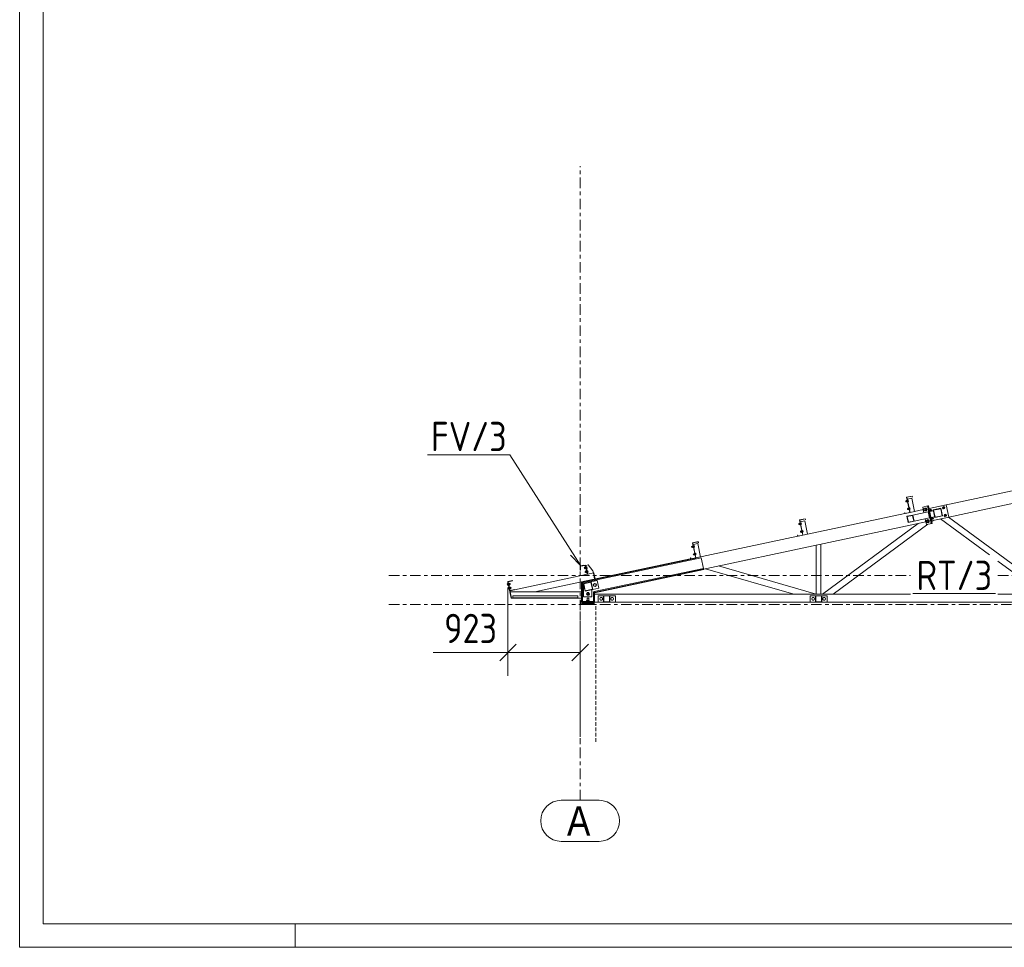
# Model space of a CAD drawing. Header units: millimetres. Extents: x -76 to 1111, y -178 to 661.
# Tile 1 of 91: x -76 to 92, y -178 to -20. Entities that reach past the tile are written whole.
import ezdxf

# ---------------------------------------------------------------- set-up
doc = ezdxf.new("R2010")
doc.units = ezdxf.units.MM
doc.header["$LTSCALE"] = 0.6
for name, pattern in [('VERDECKT2', [1.5, 1, -0.5]), ('XKITLINE00', [0]), ('XKITLINE03', [6, 3, -1, 1, -1])]:
    doc.linetypes.add(name, pattern=pattern)
for name, color, linetype, lineweight in [('Bolt', 7, 'Continuous', 0), ('DrawingSheet', 5, 'Continuous', 0), ('Part', 2, 'Continuous', 0), ('PartMark', 3, 'Continuous', 0), ('S-GRID', 1, 'Continuous', 0), ('Z-DIMENSIONS', 1, 'Continuous', 0)]:
    doc.layers.add(name, color=color, linetype=linetype, lineweight=lineweight)
doc.styles.add('ARIAL', font='ARIAL.TTF')
doc.styles.add('ISOCPEUR', font='ISOCPEUR.TTF')

msp = doc.modelspace()

# ---------------------------------------------------------------- linework, layer by layer
at = {"layer": 'Bolt', "color": 3, "linetype": 'XKITLINE00', "lineweight": 0}
for p, q in [((74.89, -102.28), (74.99, -102.26)), ((74.89, -102.28), (74.99, -102.26)), ((74.89, -102.28), (74.99, -102.26)), ((74.89, -102.28), (74.89, -102.29)), ((74.89, -102.28), (74.89, -102.29)), ((74.89, -102.28), (74.89, -102.29)), ((74.89, -102.29), (74.92, -102.44)), ((74.89, -102.29), (74.92, -102.44)), ((74.89, -102.29), (74.92, -102.44)), ((74.92, -102.44), (75.03, -102.42)), ((74.92, -102.44), (75.03, -102.42)), ((74.92, -102.44), (75.03, -102.42)), ((74.98, -102.21), (75.11, -102.19)), ((74.98, -102.21), (75.11, -102.19)), ((74.98, -102.21), (75.11, -102.19)), ((74.98, -102.21), (75.04, -102.46)), ((74.98, -102.21), (75.04, -102.46)), ((74.98, -102.21), (75.04, -102.46)), ((75.01, -102.34), (75.14, -102.31)), ((75.01, -102.34), (75.14, -102.31)), ((75.01, -102.34), (75.14, -102.31)), ((75.11, -102.15), (75.17, -102.47)), ((75.11, -102.15), (75.14, -102.15)), ((75.11, -102.15), (75.17, -102.47)), ((75.11, -102.15), (75.14, -102.15)), ((75.11, -102.15), (75.17, -102.47)), ((75.11, -102.15), (75.14, -102.15)), ((75.17, -102.14), (75.2, -102.13)), ((75.2, -102.13), (75.27, -102.45)), ((75.21, -102.17), (75.31, -102.15)), ((75.23, -102.29), (75.33, -102.27)), ((75.26, -102.41), (75.36, -102.39)), ((75.31, -102.15), (75.36, -102.39)), ((75.04, -102.46), (75.17, -102.43)), ((75.04, -102.46), (75.17, -102.43)), ((75.04, -102.46), (75.17, -102.43)), ((75.17, -102.47), (75.21, -102.46)), ((75.17, -102.47), (75.21, -102.46)), ((75.17, -102.47), (75.21, -102.46)), ((75.17, -103.59), (75.27, -103.56)), ((75.17, -103.59), (75.27, -103.56)), ((75.17, -103.59), (75.27, -103.56)), ((75.17, -103.59), (75.17, -103.6)), ((75.17, -103.59), (75.17, -103.6)), ((75.17, -103.59), (75.17, -103.6)), ((75.17, -103.6), (75.2, -103.74)), ((75.17, -103.6), (75.2, -103.74)), ((75.17, -103.6), (75.2, -103.74)), ((75.2, -103.74), (75.3, -103.72)), ((75.2, -103.74), (75.3, -103.72)), ((75.2, -103.74), (75.3, -103.72)), ((75.23, -102.45), (75.27, -102.45)), ((75.26, -103.52), (75.39, -103.49)), ((75.26, -103.52), (75.39, -103.49)), ((75.26, -103.52), (75.39, -103.49)), ((75.26, -103.52), (75.31, -103.77)), ((75.26, -103.52), (75.31, -103.77)), ((75.26, -103.52), (75.31, -103.77)), ((75.29, -103.64), (75.42, -103.61)), ((75.29, -103.64), (75.42, -103.61)), ((75.29, -103.64), (75.42, -103.61)), ((75.31, -103.77), (75.44, -103.74)), ((75.31, -103.77), (75.44, -103.74)), ((75.31, -103.77), (75.44, -103.74)), ((75.39, -103.46), (75.42, -103.45)), ((75.39, -103.46), (75.42, -103.45)), ((75.39, -103.46), (75.42, -103.45)), ((75.39, -103.46), (75.45, -103.77)), ((75.39, -103.46), (75.45, -103.77)), ((75.39, -103.46), (75.45, -103.77)), ((75.44, -103.45), (75.48, -103.44)), ((75.45, -103.77), (75.48, -103.76)), ((75.45, -103.77), (75.48, -103.76)), ((75.45, -103.77), (75.48, -103.76)), ((75.48, -103.44), (75.54, -103.75)), ((75.48, -103.48), (75.58, -103.46)), ((75.51, -103.6), (75.61, -103.57)), ((75.51, -103.76), (75.54, -103.75)), ((75.53, -103.71), (75.63, -103.69)), ((75.58, -103.46), (75.63, -103.69)), ((77.85, -103.78), (77.87, -103.72)), ((77.85, -103.78), (77.87, -103.73)), ((77.85, -103.85), (77.85, -103.78)), ((77.88, -103.91), (77.85, -103.85)), ((77.87, -103.72), (77.92, -103.7)), ((77.92, -103.95), (77.88, -103.91)), ((77.92, -103.7), (78.11, -103.66)), ((77.92, -103.7), (77.98, -103.7)), ((77.98, -103.96), (77.92, -103.95)), ((77.98, -103.7), (78.02, -103.74)), ((77.98, -103.96), (78.17, -103.92)), ((78.02, -103.93), (77.98, -103.96)), ((78.01, -103.61), (77.99, -103.68)), ((78.32, -103.54), (78.01, -103.61)), ((78.02, -103.74), (78.05, -103.8)), ((78.05, -103.87), (78.02, -103.93)), ((78.05, -103.8), (78.05, -103.87)), ((78.05, -103.94), (78.09, -104)), ((78.09, -104), (78.4, -103.93)), ((78.13, -103.57), (78.22, -103.52)), ((78.13, -103.58), (78.13, -103.57)), ((78.31, -103.75), (78.18, -103.57)), ((78.22, -103.99), (78.21, -103.98)), ((78.22, -103.52), (78.24, -103.51)), ((78.22, -103.52), (78.32, -103.53)), ((78.32, -104), (78.22, -103.99)), ((78.34, -103.52), (78.24, -103.51)), ((78.27, -103.96), (78.31, -103.75)), ((78.31, -103.75), (78.45, -103.72)), ((78.32, -103.53), (78.41, -103.6)), ((78.45, -103.72), (78.32, -103.54)), ((78.41, -103.95), (78.32, -104)), ((78.32, -104), (78.35, -103.99)), ((78.43, -103.6), (78.34, -103.52)), ((78.35, -103.99), (78.43, -103.94)), ((78.4, -103.93), (78.45, -103.72)), ((78.41, -103.6), (78.46, -103.72)), ((78.46, -103.84), (78.41, -103.95)), ((78.48, -103.71), (78.43, -103.6)), ((78.43, -103.94), (78.48, -103.84)), ((78.46, -103.72), (78.46, -103.84)), ((78.48, -103.84), (78.48, -103.71)), ((79, -103.78), (78.94, -103.96)), ((79.04, -104.07), (78.94, -103.96)), ((79.18, -103.74), (79, -103.78)), ((79.3, -103.88), (79.18, -103.74)), ((79.25, -104.03), (79.3, -103.88)), ((81.21, -103.31), (81.16, -103.48)), ((81.16, -103.48), (81.28, -103.62)), ((81.39, -103.27), (81.21, -103.31)), ((81.28, -103.62), (81.46, -103.58)), ((81.52, -103.41), (81.39, -103.27)), ((81.46, -103.58), (81.52, -103.41)), ((78.26, -105.74), (78.29, -105.68)), ((78.26, -105.8), (78.26, -105.74)), ((78.29, -105.68), (78.34, -105.65)), ((78.34, -105.65), (78.53, -105.61)), ((78.34, -105.65), (78.39, -105.66)), ((78.39, -105.66), (78.44, -105.7)), ((78.43, -105.57), (78.41, -105.64)), ((78.73, -105.5), (78.43, -105.57)), ((78.44, -105.7), (78.47, -105.76)), ((78.47, -105.76), (78.47, -105.83)), ((78.54, -105.54), (78.55, -105.52)), ((78.55, -105.52), (78.64, -105.47)), ((78.73, -105.7), (78.6, -105.53)), ((78.64, -105.47), (78.74, -105.49)), ((78.64, -105.47), (78.66, -105.47)), ((78.76, -105.48), (78.66, -105.47)), ((78.68, -105.92), (78.73, -105.7)), ((78.86, -105.68), (78.73, -105.5)), ((78.73, -105.7), (78.86, -105.68)), ((78.74, -105.49), (78.82, -105.56)), ((78.85, -105.55), (78.76, -105.48)), ((78.82, -105.56), (78.87, -105.67)), ((78.82, -105.89), (78.86, -105.68)), ((78.9, -105.67), (78.85, -105.55)), ((78.87, -105.67), (78.87, -105.8)), ((78.9, -105.8), (78.9, -105.67)), ((79.22, -105.26), (79.26, -105.11)), ((79.22, -105.26), (79.34, -105.4)), ((79.34, -105.4), (79.52, -105.36)), ((79.58, -105.18), (79.48, -105.07)), ((79.52, -105.36), (79.58, -105.18)), ((81.49, -104.61), (81.43, -104.79)), ((81.43, -104.79), (81.56, -104.93)), ((81.67, -104.58), (81.49, -104.61)), ((81.56, -104.93), (81.74, -104.89)), ((81.79, -104.71), (81.67, -104.58)), ((81.74, -104.89), (81.79, -104.71)), ((56.63, -106.16), (56.74, -106.14)), ((56.63, -106.16), (56.74, -106.14)), ((56.63, -106.16), (56.74, -106.14)), ((56.63, -106.16), (56.63, -106.17)), ((56.63, -106.16), (56.63, -106.17)), ((56.63, -106.16), (56.63, -106.17)), ((56.63, -106.17), (56.66, -106.32)), ((56.63, -106.17), (56.66, -106.32)), ((56.63, -106.17), (56.66, -106.32)), ((56.66, -106.32), (56.77, -106.3)), ((56.66, -106.32), (56.77, -106.3)), ((56.66, -106.32), (56.77, -106.3)), ((56.73, -106.1), (56.86, -106.07)), ((56.73, -106.1), (56.86, -106.07)), ((56.73, -106.1), (56.86, -106.07)), ((56.73, -106.1), (56.78, -106.34)), ((56.73, -106.1), (56.78, -106.34)), ((56.73, -106.1), (56.78, -106.34)), ((56.75, -106.22), (56.88, -106.19)), ((56.75, -106.22), (56.88, -106.19)), ((56.75, -106.22), (56.88, -106.19)), ((56.78, -106.34), (56.91, -106.32)), ((56.78, -106.34), (56.91, -106.32)), ((56.78, -106.34), (56.91, -106.32)), ((56.85, -106.03), (56.92, -106.35)), ((56.85, -106.03), (56.88, -106.03)), ((56.85, -106.03), (56.92, -106.35)), ((56.85, -106.03), (56.88, -106.03)), ((56.85, -106.03), (56.92, -106.35)), ((56.85, -106.03), (56.88, -106.03)), ((56.91, -106.02), (56.94, -106.02)), ((56.91, -107.47), (57.01, -107.45)), ((56.91, -107.47), (57.01, -107.45)), ((56.91, -107.47), (57.01, -107.45)), ((56.92, -106.35), (56.95, -106.34)), ((56.92, -106.35), (56.95, -106.34)), ((56.92, -106.35), (56.95, -106.34)), ((56.94, -106.02), (57.01, -106.33)), ((56.95, -106.05), (57.05, -106.03)), ((56.97, -106.17), (57.07, -106.15)), ((56.97, -106.34), (57.01, -106.33)), ((57, -106.29), (57.1, -106.27)), ((57, -107.4), (57.13, -107.37)), ((57, -107.4), (57.13, -107.37)), ((57, -107.4), (57.13, -107.37)), ((57, -107.4), (57.06, -107.65)), ((57, -107.4), (57.06, -107.65)), ((57, -107.4), (57.06, -107.65)), ((57.05, -106.03), (57.1, -106.27)), ((57.13, -107.34), (57.16, -107.33)), ((57.13, -107.34), (57.16, -107.33)), ((57.13, -107.34), (57.16, -107.33)), ((57.13, -107.34), (57.19, -107.65)), ((57.13, -107.34), (57.19, -107.65)), ((57.13, -107.34), (57.19, -107.65)), ((57.18, -107.33), (57.22, -107.32)), ((57.22, -107.32), (57.28, -107.63)), ((57.23, -107.36), (57.32, -107.34)), ((57.25, -107.48), (57.35, -107.46)), ((57.32, -107.34), (57.37, -107.57)), ((78.29, -105.87), (78.26, -105.8)), ((78.34, -105.91), (78.29, -105.87)), ((78.39, -105.91), (78.34, -105.91)), ((78.39, -105.91), (78.58, -105.87)), ((78.44, -105.88), (78.39, -105.91)), ((78.47, -105.83), (78.44, -105.88)), ((78.47, -105.9), (78.51, -105.96)), ((78.51, -105.96), (78.82, -105.89)), ((78.64, -105.94), (78.62, -105.93)), ((78.74, -105.96), (78.64, -105.94)), ((78.82, -105.9), (78.74, -105.96)), ((78.74, -105.96), (78.76, -105.95)), ((78.76, -105.95), (78.85, -105.9)), ((78.87, -105.8), (78.82, -105.9)), ((78.85, -105.9), (78.9, -105.8)), ((56.91, -107.47), (56.91, -107.48)), ((56.91, -107.47), (56.91, -107.48)), ((56.91, -107.47), (56.91, -107.48)), ((56.91, -107.48), (56.94, -107.62)), ((56.91, -107.48), (56.94, -107.62)), ((56.91, -107.48), (56.94, -107.62)), ((56.94, -107.62), (57.05, -107.6)), ((56.94, -107.62), (57.05, -107.6)), ((56.94, -107.62), (57.05, -107.6)), ((57.03, -107.52), (57.16, -107.5)), ((57.03, -107.52), (57.16, -107.5)), ((57.03, -107.52), (57.16, -107.5)), ((57.06, -107.65), (57.19, -107.62)), ((57.06, -107.65), (57.19, -107.62)), ((57.06, -107.65), (57.19, -107.62)), ((57.19, -107.65), (57.23, -107.65)), ((57.19, -107.65), (57.23, -107.65)), ((57.19, -107.65), (57.23, -107.65)), ((57.25, -107.64), (57.28, -107.63)), ((57.28, -107.59), (57.37, -107.57)), ((38.37, -110.04), (38.48, -110.02)), ((38.37, -110.04), (38.48, -110.02)), ((38.37, -110.04), (38.48, -110.02)), ((38.37, -110.04), (38.37, -110.05)), ((38.37, -110.04), (38.37, -110.05)), ((38.37, -110.04), (38.37, -110.05)), ((38.37, -110.05), (38.41, -110.2)), ((38.37, -110.05), (38.41, -110.2)), ((38.37, -110.05), (38.41, -110.2)), ((38.41, -110.2), (38.51, -110.18)), ((38.41, -110.2), (38.51, -110.18)), ((38.41, -110.2), (38.51, -110.18)), ((38.47, -109.98), (38.6, -109.95)), ((38.47, -109.98), (38.6, -109.95)), ((38.47, -109.98), (38.6, -109.95)), ((38.47, -109.98), (38.52, -110.22)), ((38.47, -109.98), (38.52, -110.22)), ((38.47, -109.98), (38.52, -110.22)), ((38.49, -110.1), (38.62, -110.07)), ((38.49, -110.1), (38.62, -110.07)), ((38.49, -110.1), (38.62, -110.07)), ((38.52, -110.22), (38.65, -110.2)), ((38.52, -110.22), (38.65, -110.2)), ((38.52, -110.22), (38.65, -110.2)), ((38.59, -109.92), (38.62, -109.91)), ((38.59, -109.92), (38.62, -109.91)), ((38.59, -109.92), (38.62, -109.91)), ((38.59, -109.92), (38.66, -110.23)), ((38.59, -109.92), (38.66, -110.23)), ((38.59, -109.92), (38.66, -110.23)), ((38.65, -109.9), (38.68, -109.9)), ((38.66, -110.23), (38.69, -110.22)), ((38.66, -110.23), (38.69, -110.22)), ((38.66, -110.23), (38.69, -110.22)), ((38.68, -109.9), (38.75, -110.21)), ((38.69, -109.94), (38.79, -109.91)), ((38.71, -110.05), (38.81, -110.03)), ((38.72, -110.22), (38.75, -110.21)), ((38.74, -110.17), (38.84, -110.15)), ((38.79, -109.91), (38.84, -110.15)), ((38.65, -111.35), (38.75, -111.33)), ((38.65, -111.35), (38.75, -111.33)), ((38.65, -111.35), (38.75, -111.33)), ((38.65, -111.35), (38.65, -111.36)), ((38.65, -111.35), (38.65, -111.36)), ((38.65, -111.35), (38.65, -111.36)), ((38.65, -111.36), (38.68, -111.5)), ((38.65, -111.36), (38.68, -111.5)), ((38.65, -111.36), (38.68, -111.5)), ((38.68, -111.5), (38.79, -111.48)), ((38.68, -111.5), (38.79, -111.48)), ((38.68, -111.5), (38.79, -111.48)), ((38.74, -111.28), (38.87, -111.25)), ((38.74, -111.28), (38.87, -111.25)), ((38.74, -111.28), (38.87, -111.25)), ((38.74, -111.28), (38.8, -111.53)), ((38.74, -111.28), (38.8, -111.53)), ((38.74, -111.28), (38.8, -111.53)), ((38.77, -111.4), (38.9, -111.38)), ((38.77, -111.4), (38.9, -111.38)), ((38.77, -111.4), (38.9, -111.38)), ((38.8, -111.53), (38.93, -111.5)), ((38.8, -111.53), (38.93, -111.5)), ((38.8, -111.53), (38.93, -111.5)), ((38.87, -111.22), (38.9, -111.21)), ((38.87, -111.22), (38.9, -111.21)), ((38.87, -111.22), (38.9, -111.21)), ((38.87, -111.22), (38.93, -111.53)), ((38.87, -111.22), (38.93, -111.53)), ((38.87, -111.22), (38.93, -111.53)), ((38.93, -111.21), (38.96, -111.2)), ((38.93, -111.53), (38.97, -111.53)), ((38.93, -111.53), (38.97, -111.53)), ((38.93, -111.53), (38.97, -111.53)), ((38.96, -111.2), (39.03, -111.51)), ((38.97, -111.24), (39.06, -111.22)), ((38.99, -111.36), (39.09, -111.34)), ((38.99, -111.52), (39.03, -111.51)), ((39.02, -111.47), (39.11, -111.45)), ((39.06, -111.22), (39.11, -111.45)), ((20.06, -113.66), (20.13, -113.65)), ((20.06, -113.66), (20.13, -113.65)), ((20.06, -113.66), (20.07, -113.67)), ((20.06, -113.66), (20.07, -113.67)), ((20.07, -113.67), (20.1, -113.82)), ((20.07, -113.67), (20.1, -113.82)), ((20.1, -113.82), (20.17, -113.8)), ((20.1, -113.82), (20.17, -113.8)), ((20.12, -113.6), (20.25, -113.57)), ((20.12, -113.6), (20.25, -113.57)), ((20.12, -113.6), (20.18, -113.85)), ((20.12, -113.6), (20.18, -113.85)), ((20.15, -113.73), (20.28, -113.7)), ((20.15, -113.73), (20.28, -113.7)), ((20.18, -113.85), (20.31, -113.82)), ((20.18, -113.85), (20.31, -113.82)), ((20.25, -113.54), (20.28, -113.53)), ((20.25, -113.54), (20.28, -113.53)), ((20.25, -113.54), (20.31, -113.85)), ((20.25, -113.54), (20.31, -113.85)), ((20.31, -113.85), (20.35, -113.85)), ((20.31, -113.85), (20.35, -113.85)), ((20.38, -113.51), (20.41, -113.51)), ((20.41, -113.51), (20.48, -113.82)), ((20.42, -113.55), (20.52, -113.52)), ((20.45, -113.66), (20.54, -113.64)), ((20.45, -113.83), (20.48, -113.82)), ((20.47, -113.78), (20.57, -113.76)), ((20.52, -113.52), (20.57, -113.76)), ((20.52, -114.17), (20.55, -114.16)), ((20.55, -114.16), (20.62, -114.47)), ((20.56, -114.2), (20.66, -114.18)), ((20.66, -114.18), (20.71, -114.41)), ((20.2, -114.31), (20.27, -114.3)), ((20.2, -114.31), (20.27, -114.3)), ((20.2, -114.31), (20.21, -114.32)), ((20.2, -114.31), (20.21, -114.32)), ((20.21, -114.32), (20.24, -114.47)), ((20.21, -114.32), (20.24, -114.47)), ((20.24, -114.47), (20.3, -114.46)), ((20.24, -114.47), (20.3, -114.46)), ((20.26, -114.25), (20.39, -114.23)), ((20.26, -114.25), (20.39, -114.23)), ((20.26, -114.25), (20.31, -114.5)), ((20.26, -114.25), (20.31, -114.5)), ((20.29, -114.38), (20.42, -114.35)), ((20.29, -114.38), (20.42, -114.35)), ((20.31, -114.5), (20.45, -114.47)), ((20.31, -114.5), (20.45, -114.47)), ((20.39, -114.19), (20.45, -114.51)), ((20.39, -114.19), (20.42, -114.19)), ((20.39, -114.19), (20.45, -114.51)), ((20.39, -114.19), (20.42, -114.19)), ((20.45, -114.51), (20.48, -114.5)), ((20.45, -114.51), (20.48, -114.5)), ((20.58, -114.31), (20.68, -114.29)), ((20.59, -114.48), (20.62, -114.47)), ((20.61, -114.43), (20.71, -114.41)), ((6.93, -116.41), (7.02, -116.39)), ((6.93, -116.41), (7.02, -116.39)), ((6.93, -116.41), (6.98, -116.65)), ((6.93, -116.41), (6.98, -116.65)), ((6.95, -116.53), (7.05, -116.51)), ((6.95, -116.53), (7.05, -116.51)), ((6.98, -116.65), (7.07, -116.63)), ((6.98, -116.65), (7.07, -116.63)), ((7.02, -116.35), (7.08, -116.67)), ((7.02, -116.35), (7.05, -116.35)), ((7.02, -116.35), (7.08, -116.67)), ((7.02, -116.35), (7.05, -116.35)), ((7.07, -117.07), (7.16, -117.05)), ((7.07, -117.07), (7.16, -117.05)), ((7.07, -117.07), (7.12, -117.3)), ((7.07, -117.07), (7.12, -117.3)), ((7.08, -116.67), (7.12, -116.66)), ((7.08, -116.67), (7.12, -116.66)), ((7.09, -117.18), (7.19, -117.16)), ((7.09, -117.18), (7.19, -117.16)), ((7.12, -117.3), (7.21, -117.28)), ((7.12, -117.3), (7.21, -117.28)), ((7.13, -116.41), (7.13, -116.41)), ((7.13, -116.41), (7.13, -116.41)), ((7.15, -117.01), (7.19, -117)), ((7.15, -117.01), (7.19, -117)), ((7.15, -117.01), (7.22, -117.32)), ((7.15, -117.01), (7.22, -117.32)), ((7.16, -116.32), (7.19, -116.32)), ((7.16, -116.32), (7.19, -116.32)), ((7.16, -116.57), (7.17, -116.57)), ((7.16, -116.57), (7.17, -116.57)), ((7.19, -116.32), (7.26, -116.63)), ((7.19, -116.32), (7.26, -116.63)), ((7.2, -116.35), (7.33, -116.32)), ((7.2, -116.35), (7.33, -116.32)), ((7.22, -116.47), (7.35, -116.45)), ((7.22, -116.47), (7.35, -116.45)), ((7.22, -116.64), (7.26, -116.63)), ((7.22, -116.64), (7.26, -116.63)), ((7.22, -117.32), (7.25, -117.31)), ((7.22, -117.32), (7.25, -117.31)), ((7.38, -116.57), (7.25, -116.6)), ((7.38, -116.57), (7.25, -116.6)), ((7.27, -117.06), (7.27, -117.06)), ((7.27, -117.06), (7.27, -117.06)), ((7.3, -116.98), (7.33, -116.97)), ((7.3, -116.98), (7.33, -116.97)), ((7.3, -117.22), (7.31, -117.22)), ((7.3, -117.22), (7.31, -117.22)), ((7.33, -116.32), (7.38, -116.57)), ((7.33, -116.32), (7.38, -116.57)), ((7.33, -116.97), (7.39, -117.28)), ((7.33, -117), (7.47, -116.97)), ((7.33, -116.97), (7.39, -117.28)), ((7.33, -117), (7.47, -116.97)), ((7.34, -116.37), (7.4, -116.35)), ((7.34, -116.37), (7.4, -116.35)), ((7.36, -117.13), (7.49, -117.1)), ((7.36, -117.13), (7.49, -117.1)), ((7.36, -117.29), (7.39, -117.28)), ((7.36, -117.29), (7.39, -117.28)), ((7.37, -116.52), (7.43, -116.51)), ((7.37, -116.52), (7.43, -116.51)), ((7.52, -117.22), (7.39, -117.25)), ((7.52, -117.22), (7.39, -117.25)), ((7.4, -116.35), (7.43, -116.51)), ((7.4, -116.35), (7.43, -116.51)), ((7.47, -116.97), (7.52, -117.22)), ((7.47, -116.97), (7.52, -117.22)), ((7.47, -117.02), (7.54, -117.01)), ((7.47, -117.02), (7.54, -117.01)), ((7.51, -117.18), (7.57, -117.16)), ((7.51, -117.18), (7.57, -117.16)), ((7.54, -117.01), (7.57, -117.16)), ((7.54, -117.01), (7.57, -117.16)), ((21.66, -116.56), (21.83, -116.4)), ((21.71, -116.78), (21.66, -116.56)), ((21.93, -116.86), (21.71, -116.78)), ((21.83, -116.4), (22.05, -116.48)), ((22.1, -116.7), (21.93, -116.86)), ((22.05, -116.48), (22.1, -116.7)), ((20.57, -117.92), (20.46, -118.12)), ((20.46, -118.12), (20.57, -118.32)), ((20.82, -118.86), (20.55, -118.86)), ((20.55, -119.25), (20.55, -118.86)), ((20.8, -117.92), (20.57, -117.92)), ((20.57, -118.32), (20.8, -118.32)), ((20.92, -118.12), (20.8, -117.92)), ((20.8, -118.32), (20.92, -118.12)), ((20.82, -119.25), (20.82, -118.86)), ((22.73, -118.98), (22.84, -118.78)), ((22.84, -119.18), (22.73, -118.98)), ((22.84, -118.78), (23.07, -118.78)), ((23.07, -119.18), (22.84, -119.18)), ((23.07, -118.78), (23.19, -118.98)), ((23.19, -118.98), (23.07, -119.18)), ((24.59, -118.98), (24.71, -118.78)), ((24.71, -119.18), (24.59, -118.98)), ((24.71, -118.78), (24.94, -118.78)), ((24.94, -119.18), (24.71, -119.18)), ((24.94, -118.78), (25.05, -118.98)), ((25.05, -118.98), (24.94, -119.18)), ((58.86, -118.98), (58.97, -118.78)), ((58.97, -119.18), (58.86, -118.98)), ((58.97, -118.78), (59.2, -118.78)), ((59.2, -119.18), (58.97, -119.18)), ((59.2, -118.78), (59.32, -118.98)), ((59.32, -118.98), (59.2, -119.18)), ((60.73, -118.98), (60.84, -118.78)), ((60.84, -119.18), (60.73, -118.98)), ((60.84, -118.78), (61.07, -118.78)), ((61.07, -119.18), (60.84, -119.18)), ((61.07, -118.78), (61.19, -118.98)), ((61.19, -118.98), (61.07, -119.18)), ((20.93, -119.48), (20.44, -119.48)), ((20.44, -119.52), (20.44, -119.48)), ((20.92, -119.25), (20.45, -119.25)), ((20.45, -119.48), (20.45, -119.25)), ((20.55, -119.65), (20.55, -119.65)), ((20.55, -119.65), (20.55, -119.65)), ((20.83, -119.85), (20.55, -119.85)), ((20.55, -119.88), (20.55, -119.85)), ((20.57, -119.48), (20.57, -119.25)), ((20.58, -119.85), (20.58, -119.74)), ((20.8, -119.74), (20.58, -119.74)), ((20.76, -119.69), (20.62, -119.69)), ((20.62, -119.74), (20.62, -119.69)), ((20.69, -119.85), (20.69, -119.74)), ((20.76, -119.74), (20.76, -119.69)), ((20.8, -119.48), (20.8, -119.25)), ((20.8, -119.85), (20.8, -119.74)), ((20.82, -119.65), (20.82, -119.65)), ((20.82, -119.65), (20.82, -119.65)), ((20.83, -119.88), (20.83, -119.85)), ((20.92, -119.48), (20.92, -119.25)), ((20.93, -119.52), (20.93, -119.48))]:
    msp.add_line(p, q, dxfattribs=at)
for centre, radius, start, end in [((79.12, -103.92), 0.2, 328.2733, 181.3795), ((79.12, -103.92), 0.2, 202.6198, 235.726), ((79.12, -103.92), 0.107, 41.9996, 221.9996), ((79.12, -103.92), 0.107, 221.9996, 41.9996), ((81.34, -103.45), 0.2, 41.9996, 221.9996), ((81.34, -103.45), 0.2, 221.9996, 41.9996), ((81.34, -103.45), 0.107, 41.9996, 221.9996), ((81.34, -103.45), 0.107, 221.9996, 41.9996), ((79.4, -105.22), 0.2, 148.4679, 181.3775), ((79.4, -105.22), 0.2, 202.6218, 55.5314), ((79.4, -105.22), 0.107, 41.9996, 221.9996), ((79.4, -105.22), 0.107, 221.9996, 41.9996), ((81.61, -104.75), 0.2, 41.9996, 221.9996), ((81.61, -104.75), 0.2, 221.9996, 41.9996), ((81.61, -104.75), 0.107, 41.9996, 221.9996), ((81.61, -104.75), 0.107, 221.9996, 41.9996), ((21.88, -116.63), 0.247, 102, 282), ((21.88, -116.63), 0.247, 282, 102), ((20.69, -118.12), 0.247, 30, 210), ((20.69, -118.12), 0.247, 210, 30), ((20.69, -118.12), 0.133, 30, 210), ((20.69, -118.12), 0.133, 210, 30), ((22.96, -118.98), 0.247, 0, 180), ((22.96, -118.98), 0.247, 180, 0), ((24.82, -118.98), 0.247, 0, 180), ((24.82, -118.98), 0.247, 180, 0), ((59.09, -118.98), 0.247, 0, 180), ((59.09, -118.98), 0.247, 180, 0), ((60.96, -118.98), 0.247, 360, 180), ((60.96, -118.98), 0.247, 180, 360)]:
    msp.add_arc(centre, radius, start, end, dxfattribs=at)
at = {"layer": 'DrawingSheet', "color": 2, "linetype": 'XKITLINE00', "lineweight": 0}
for p, q in [((-76.23, 660.59), (-76.23, -178.41)), ((-29.23, -178.41), (-29.23, -174.41)), ((-76.23, -178.41), (1110.77, -178.41))]:
    msp.add_line(p, q, dxfattribs=at)
at = {"layer": 'DrawingSheet', "color": 3, "linetype": 'XKITLINE00', "lineweight": 0}
for p, q in [((-72.23, 656.59), (-72.23, -174.41)), ((-72.23, -174.41), (1106.77, -174.41))]:
    msp.add_line(p, q, dxfattribs=at)
at = {"layer": 'Part', "color": 2, "linetype": 'XKITLINE00', "lineweight": 0}
for p, q in [((82.22, -105.03), (124.9, -95.96)), ((78.85, -103.57), (93.01, -100.56)), ((75.04, -101.65), (76, -101.45)), ((76, -101.45), (75.04, -101.65)), ((75.58, -104.23), (75.04, -101.65)), ((75.04, -101.65), (75.58, -104.23)), ((75.98, -101.48), (75.07, -101.67)), ((75.07, -101.67), (75.98, -101.48)), ((75.07, -101.67), (75.62, -104.25)), ((75.62, -104.25), (75.07, -101.67)), ((75.13, -101.97), (75.91, -101.81)), ((75.91, -101.81), (76.4, -104.09)), ((76.02, -101.65), (75.98, -101.48)), ((75.98, -101.48), (76.02, -101.65)), ((76, -101.45), (76.04, -101.64)), ((76.04, -101.64), (76, -101.45)), ((76.04, -101.64), (76.02, -101.65)), ((76.02, -101.65), (76.04, -101.64)), ((75.62, -104.25), (77.88, -103.77)), ((78.67, -103.13), (77.78, -103.32)), ((77.99, -104.29), (77.78, -103.32)), ((79.23, -106.14), (78.59, -103.14)), ((78.75, -103.11), (78.67, -103.13)), ((78.67, -103.13), (79.31, -106.13)), ((79.31, -106.13), (78.67, -103.13)), ((78.75, -103.11), (79.39, -106.11)), ((78.85, -103.57), (81.78, -102.94)), ((78.96, -104.09), (79.6, -103.95)), ((79.58, -103.82), (80.88, -103.54)), ((79.85, -105.12), (79.58, -103.82)), ((80.84, -103.61), (79.64, -103.86)), ((79.64, -103.86), (79.89, -105.06)), ((81.09, -104.81), (80.84, -103.61)), ((80.88, -103.54), (81.16, -104.85)), ((81.78, -102.94), (82.22, -105.03)), ((56.78, -105.53), (57.74, -105.33)), ((57.74, -105.33), (56.78, -105.53)), ((57.33, -108.11), (56.78, -105.53)), ((56.78, -105.53), (57.33, -108.11)), ((57.72, -105.36), (56.81, -105.55)), ((56.81, -105.55), (57.72, -105.36)), ((56.81, -105.55), (57.36, -108.14)), ((57.36, -108.14), (56.81, -105.55)), ((56.87, -105.85), (57.65, -105.69)), ((57.36, -108.13), (74.75, -104.44)), ((57.65, -105.69), (58.14, -107.97)), ((57.76, -105.53), (57.72, -105.36)), ((57.72, -105.36), (57.76, -105.53)), ((57.74, -105.33), (57.78, -105.52)), ((57.78, -105.52), (57.74, -105.33)), ((57.78, -105.52), (57.76, -105.53)), ((57.76, -105.53), (57.78, -105.52)), ((74.71, -104.24), (74.74, -104.24)), ((74.75, -104.44), (74.71, -104.24)), ((74.74, -104.24), (74.71, -104.24)), ((74.71, -104.24), (74.75, -104.44)), ((74.74, -104.24), (74.78, -104.41)), ((74.78, -104.41), (74.74, -104.24)), ((75.62, -104.25), (74.75, -104.44)), ((74.75, -104.44), (75.62, -104.25)), ((74.78, -104.41), (75.58, -104.23)), ((75.58, -104.23), (74.78, -104.41)), ((75.08, -104.91), (76.09, -104.7)), ((75.3, -105.96), (75.08, -104.91)), ((76.05, -104.75), (75.14, -104.94)), ((75.14, -104.94), (75.34, -105.91)), ((75.3, -105.96), (76.31, -105.74)), ((75.34, -105.91), (76.25, -105.71)), ((76.25, -105.71), (76.05, -104.75)), ((76.09, -104.7), (78.7, -104.14)), ((76.09, -104.7), (76.31, -105.74)), ((76.31, -105.74), (78.92, -105.19)), ((78.42, -106.32), (78.21, -105.34)), ((78.7, -104.14), (78.92, -105.19)), ((79.18, -105.13), (79.83, -104.99)), ((82.22, -105.03), (79.29, -105.65)), ((79.32, -105.77), (79.54, -105.6)), ((81.16, -104.85), (79.85, -105.12)), ((79.89, -105.06), (81.09, -104.81)), ((80.81, -105.33), (89.14, -111.48)), ((82.2, -105.03), (100.02, -118.18)), ((21.76, -117.88), (78.32, -105.86)), ((60.69, -118.18), (77.02, -106.14)), ((62.49, -118.18), (78.63, -106.27)), ((78.42, -106.32), (79.31, -106.13)), ((79.39, -106.11), (79.31, -106.13)), ((39.1, -112.01), (56.5, -108.32)), ((56.45, -108.12), (56.48, -108.12)), ((56.5, -108.32), (56.45, -108.12)), ((56.48, -108.12), (56.45, -108.12)), ((56.45, -108.12), (56.5, -108.32)), ((56.48, -108.12), (56.52, -108.29)), ((56.52, -108.29), (56.48, -108.12)), ((57.36, -108.14), (56.5, -108.32)), ((56.5, -108.32), (57.36, -108.14)), ((56.52, -108.29), (57.33, -108.11)), ((57.33, -108.11), (56.52, -108.29)), ((38.52, -109.41), (39.48, -109.21)), ((39.48, -109.21), (38.52, -109.41)), ((39.07, -112), (38.52, -109.41)), ((38.52, -109.41), (39.07, -112)), ((39.46, -109.24), (38.55, -109.43)), ((38.55, -109.43), (39.46, -109.24)), ((38.55, -109.43), (39.1, -112.02)), ((39.1, -112.02), (38.55, -109.43)), ((38.61, -109.73), (39.4, -109.57)), ((39.4, -109.57), (39.88, -111.85)), ((39.5, -109.41), (39.46, -109.24)), ((39.46, -109.24), (39.5, -109.41)), ((39.48, -109.21), (39.52, -109.4)), ((39.52, -109.4), (39.48, -109.21)), ((39.52, -109.4), (39.5, -109.41)), ((39.5, -109.41), (39.52, -109.4)), ((59.62, -118.18), (59.62, -109.83)), ((60.42, -118.18), (60.42, -109.66)), ((19.61, -116.09), (38.09, -112.16)), ((19.62, -116.15), (38.24, -112.2)), ((19.62, -116.15), (38.1, -112.23)), ((40, -111.96), (19.76, -116.26)), ((38.09, -112.16), (38.1, -112.23)), ((38.2, -112), (38.22, -112)), ((38.24, -112.2), (38.2, -112)), ((38.22, -112), (38.2, -112)), ((38.2, -112), (38.24, -112.2)), ((38.22, -112), (38.26, -112.17)), ((38.26, -112.17), (38.22, -112)), ((39.1, -112.02), (38.24, -112.2)), ((38.24, -112.2), (39.1, -112.02)), ((38.26, -112.17), (39.07, -112)), ((39.07, -112), (38.26, -112.17)), ((40.38, -113.79), (40, -111.96)), ((19.36, -113.47), (19.38, -113.4)), ((19.36, -114.08), (19.36, -113.47)), ((19.4, -114.08), (19.36, -114.08)), ((19.38, -113.4), (19.44, -113.36)), ((19.41, -113.42), (19.4, -113.47)), ((19.4, -113.47), (19.4, -114.08)), ((19.45, -113.4), (19.41, -113.42)), ((19.44, -113.36), (20, -113.24)), ((20.01, -113.28), (19.45, -113.4)), ((19.47, -113.39), (20.25, -113.23)), ((19.48, -113.43), (19.47, -113.39)), ((20.22, -113.27), (19.48, -113.43)), ((20, -113.24), (20.01, -113.28)), ((20.54, -114.76), (20.22, -113.27)), ((20.59, -114.79), (20.25, -113.23)), ((20.33, -113.28), (20.27, -113.29)), ((20.33, -113.28), (20.72, -113.19)), ((20.65, -114.78), (20.33, -113.28)), ((20.72, -113.19), (21.52, -114.18)), ((21.52, -114.18), (21.61, -114.57)), ((21.73, -117.75), (40.38, -113.79)), ((21.82, -117.94), (40.43, -113.98)), ((40.43, -113.98), (40.41, -113.92)), ((40.76, -113.84), (55.79, -118.18)), ((42.97, -113.37), (59.62, -118.18)), ((90.6, -112.56), (98.22, -118.18)), ((8.17, -117.43), (19.8, -114.96)), ((19.8, -114.92), (20.54, -114.76)), ((20.59, -114.79), (19.8, -114.96)), ((19.8, -114.96), (19.8, -114.92)), ((20.59, -114.79), (20.65, -114.78)), ((20.62, -114.65), (20.78, -114.75)), ((20.65, -114.78), (21.61, -114.57)), ((21.61, -114.57), (21.67, -114.56)), ((21.83, -115.62), (21.61, -114.57)), ((21.83, -115.62), (21.61, -114.57)), ((21.89, -115.6), (21.67, -114.56)), ((7.01, -116.18), (7.08, -116.16)), ((7.58, -118.86), (7.01, -116.18)), ((7.05, -116.03), (7.84, -115.87)), ((7.05, -116.03), (7.39, -117.6)), ((7.65, -118.85), (7.08, -116.16)), ((7.84, -115.91), (7.1, -116.06)), ((7.1, -116.06), (7.42, -117.55)), ((7.39, -117.6), (8.17, -117.43)), ((7.42, -117.55), (8.16, -117.39)), ((7.84, -115.87), (7.84, -115.91)), ((8.16, -117.39), (8.17, -117.43)), ((11.64, -117.78), (19.61, -116.09)), ((19.56, -119.52), (19.56, -116.15)), ((19.56, -116.15), (19.62, -116.15)), ((19.61, -116.09), (19.62, -116.15)), ((19.62, -116.15), (19.76, -116.26)), ((19.62, -118.18), (19.62, -116.15)), ((19.62, -116.15), (19.76, -116.26)), ((19.76, -116.26), (19.76, -118.18)), ((19.92, -116.36), (21.23, -116.09)), ((19.92, -118.65), (19.92, -116.36)), ((20.2, -117.67), (19.92, -116.36)), ((21.19, -116.15), (19.99, -116.4)), ((19.99, -116.4), (20.24, -117.6)), ((21.5, -117.39), (20.2, -117.67)), ((20.24, -117.6), (21.44, -117.35)), ((21.44, -117.35), (21.19, -116.15)), ((21.23, -116.09), (22.26, -115.87)), ((21.5, -117.39), (21.23, -116.09)), ((21.36, -117.42), (21.36, -118.65)), ((22.54, -117.17), (21.5, -117.39)), ((22.26, -115.87), (22.54, -117.17)), ((7.38, -117.6), (7.39, -117.6)), ((7.42, -117.78), (11.64, -117.78)), ((7.42, -117.78), (19.56, -117.78)), ((7.58, -118.86), (7.65, -118.85)), ((7.65, -118.85), (7.85, -118.85)), ((18.96, -118.45), (7.85, -118.45)), ((7.85, -118.85), (7.85, -118.45)), ((7.85, -118.81), (18.96, -118.81)), ((18.96, -118.85), (7.85, -118.85)), ((18.96, -118.85), (18.96, -118.45)), ((18.96, -118.85), (19.56, -118.85)), ((19.76, -118.18), (19.62, -118.18)), ((19.62, -119.52), (19.62, -118.18)), ((19.62, -118.72), (19.76, -118.72)), ((19.76, -119.52), (19.76, -118.18)), ((21.36, -118.65), (19.92, -118.65)), ((21.62, -117.88), (21.73, -117.75)), ((21.62, -118.18), (21.62, -117.88)), ((21.76, -118.18), (21.62, -118.18)), ((21.62, -119.52), (21.62, -118.18)), ((21.62, -118.72), (21.76, -118.72)), ((21.68, -117.82), (21.76, -117.88)), ((21.68, -117.82), (21.76, -117.88)), ((21.76, -118.18), (21.76, -117.88)), ((21.82, -117.94), (21.76, -117.94)), ((21.76, -119.52), (21.76, -118.18)), ((21.81, -117.87), (21.82, -117.94)), ((21.82, -119.52), (21.82, -117.94)), ((21.82, -118.18), (75.71, -118.18)), ((22.42, -118.45), (23.36, -118.45)), ((22.42, -119.52), (22.42, -118.45)), ((23.36, -119.52), (23.36, -118.45)), ((23.36, -118.45), (24.42, -118.45)), ((23.4, -118.49), (23.4, -119.48)), ((24.38, -118.49), (23.4, -118.49)), ((24.38, -119.48), (24.38, -118.49)), ((24.42, -118.45), (24.42, -119.52)), ((24.42, -118.45), (25.36, -118.45)), ((25.36, -119.52), (25.36, -118.45)), ((58.56, -118.45), (59.49, -118.45)), ((58.56, -119.52), (58.56, -118.45)), ((59.49, -119.52), (59.49, -118.45)), ((59.49, -118.45), (60.56, -118.45)), ((59.53, -118.49), (59.53, -119.48)), ((60.52, -118.49), (59.53, -118.49)), ((60.52, -119.48), (60.52, -118.49)), ((60.56, -118.45), (60.56, -119.52)), ((60.56, -118.45), (61.49, -118.45)), ((61.49, -119.52), (61.49, -118.45)), ((90.6, -118.18), (144.49, -118.18)), ((19.36, -119.25), (19.4, -119.25)), ((19.36, -119.25), (19.36, -119.92)), ((19.36, -119.92), (21.36, -119.92)), ((19.4, -119.25), (19.4, -119.88)), ((19.4, -119.88), (21.36, -119.88)), ((19.62, -119.52), (19.56, -119.52)), ((19.76, -119.52), (19.62, -119.52)), ((19.62, -119.52), (21.76, -119.52)), ((19.62, -119.65), (19.62, -119.52)), ((21.76, -119.65), (19.62, -119.65)), ((21.76, -119.65), (19.63, -119.65)), ((19.63, -119.65), (19.63, -119.68)), ((21.76, -119.65), (19.63, -119.65)), ((19.63, -119.65), (19.63, -119.78)), ((21.76, -119.68), (19.63, -119.68)), ((19.63, -119.68), (19.63, -119.72)), ((21.76, -119.68), (19.63, -119.68)), ((21.76, -119.72), (19.63, -119.72)), ((21.76, -119.72), (19.63, -119.72)), ((19.63, -119.72), (19.63, -119.78)), ((21.76, -119.78), (19.63, -119.78)), ((21.76, -119.78), (19.63, -119.78)), ((19.76, -119.45), (21.62, -119.45)), ((21.36, -119.88), (21.36, -119.92)), ((21.76, -119.52), (21.62, -119.52)), ((21.76, -119.52), (21.82, -119.52)), ((21.76, -119.52), (21.76, -119.65)), ((21.76, -119.65), (21.76, -119.68)), ((21.76, -119.65), (21.76, -119.78)), ((21.76, -119.68), (21.76, -119.72)), ((21.76, -119.72), (21.76, -119.78)), ((21.82, -119.52), (22.42, -119.52)), ((22.42, -119.52), (23.36, -119.52)), ((23.36, -119.52), (24.42, -119.52)), ((23.4, -119.48), (24.38, -119.48)), ((24.42, -119.52), (25.36, -119.52)), ((25.36, -119.52), (58.56, -119.52)), ((58.56, -119.52), (59.49, -119.52)), ((59.49, -119.52), (60.56, -119.52)), ((59.53, -119.48), (60.52, -119.48)), ((60.56, -119.52), (61.49, -119.52)), ((61.49, -119.52), (99.22, -119.52))]:
    msp.add_line(p, q, dxfattribs=at)
at = {"layer": 'Part', "color": 4, "linetype": 'VERDECKT2', "lineweight": 0}
for p, q in [((19.36, -143.34), (19.36, -119.92)), ((19.36, -119.92), (22.02, -119.92)), ((21.76, -119.78), (19.62, -119.78)), ((19.62, -119.78), (19.62, -119.88)), ((21.76, -119.92), (21.76, -119.78)), ((22.02, -143.34), (22.02, -119.92))]:
    msp.add_line(p, q, dxfattribs=at)
at = {"layer": 'PartMark', "color": 1, "linetype": 'XKITLINE00', "lineweight": 0}
for p, q in [((-6.7, -94.4), (7.39, -94.4)), ((19.46, -113.38), (7.39, -94.4)), ((19.46, -113.38), (17.7, -111.54)), ((76.11, -118.08), (90.2, -118.08))]:
    msp.add_line(p, q, dxfattribs=at)
at = {"layer": 'S-GRID', "color": 1, "linetype": 'XKITLINE03', "lineweight": 0}
for p, q in [((19.36, -153.34), (19.36, -45.17)), ((-13.26, -114.98), (75.71, -114.98)), ((90.6, -114.98), (233.83, -114.98)), ((-13.26, -119.92), (573.36, -119.92))]:
    msp.add_line(p, q, dxfattribs=at)
at = {"layer": 'S-GRID', "color": 1, "linetype": 'XKITLINE00', "lineweight": 0}
for p, q in [((16.13, -153.34), (22.58, -153.34)), ((16.13, -160.34), (22.58, -160.34))]:
    msp.add_line(p, q, dxfattribs=at)
for centre, start, end in [((16.13, -156.84), 90, 270), ((22.58, -156.84), 270, 90)]:
    msp.add_arc(centre, 3.5, start, end, dxfattribs=at)
at = {"layer": 'Z-DIMENSIONS', "color": 7, "linetype": 'XKITLINE00', "lineweight": 0}
for p, q in [((7.05, -117.03), (7.05, -132.13)), ((19.36, -142.34), (19.36, -124.03)), ((8.47, -126.72), (5.64, -129.54)), ((20.77, -126.72), (17.94, -129.54)), ((7.05, -128.13), (-5.72, -128.13)), ((7.05, -128.13), (-5.72, -128.13)), ((7.05, -128.13), (19.36, -128.13))]:
    msp.add_line(p, q, dxfattribs=at)
at = {"layer": 'Z-DIMENSIONS', "color": 3}
for p in [(7.05, -128.13), (19.36, -128.13)]:
    msp.add_point(p, dxfattribs=at)

# ---------------------------------------------------------------- texts
at = {"layer": 'PartMark', "color": 1, "style": 'ISOCPEUR', "width": 0.85}
for s, p in [('FV/3', (-6.1, -93.8)), ('RT/3', (76.71, -117.48))]:
    msp.add_text(s, height=5, dxfattribs=at).set_placement(p)
at = {"layer": 'S-GRID', "color": 7, "style": 'ARIAL', "width": 0.85}
msp.add_text('A', height=5, dxfattribs=at).set_placement((17.13, -159.34))
at = {"layer": 'Z-DIMENSIONS', "color": 3, "style": 'ISOCPEUR', "width": 0.85}
msp.add_text('923', height=5, dxfattribs=at).set_placement((-3.84, -126.53))

doc.saveas('drawing.dxf')
